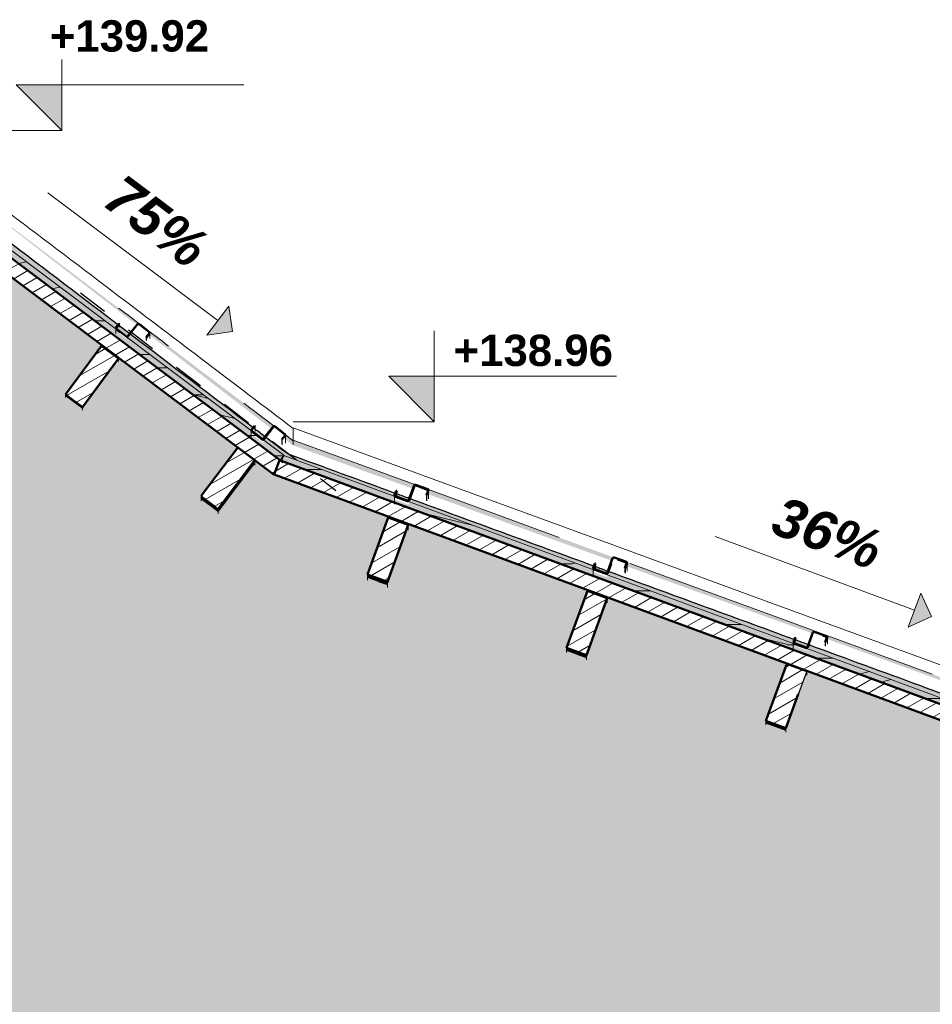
# Model space of a CAD drawing. Header units: metres. Extents: x -9.3 to 14.7, y 2.6 to 9.4.
# Tile 11 of 21: x 0.6 to 3.6, y 6.1 to 9.4. Entities that reach past the tile are written whole.
import ezdxf

# ---------------------------------------------------------------- set-up
doc = ezdxf.new("R2010")
doc.units = ezdxf.units.M
doc.linetypes.add('Tiret', pattern=[0.00635, 0.003175, -0.003175])
for name, color, linetype, lineweight in [('A-ANNO-NOTE', 131, 'Continuous', 9), ('A-DETL', 90, 'Continuous', 18), ('A-DETL-GENF', 92, 'Continuous', 18), ('A-DETL-HDLN', 90, 'Tiret', 25), ('A-ROOF', 132, 'Continuous', 18), ('A-ROOF-PATT', 132, 'Continuous', 18), ('A-WALL', 113, 'Continuous', 25), ('A-WALL-HDLN', 110, 'Tiret', 25), ('A-WALL-PATT', 111, 'Continuous', 25), ('G-ANNO-DIMS', 111, 'Continuous', 9), ('S-BEAM', 12, 'Continuous', 18), ('S-BEAM-HDLN', 1, 'Continuous', 18)]:
    doc.layers.add(name, color=color, linetype=linetype, lineweight=lineweight)
doc.styles.add('Arial_B', font='arialbd.ttf', dxfattribs={"height": 0.103175})
doc.styles.add('Arial_B_I_1', font='arialbi.ttf', dxfattribs={"height": 0.13})
pattern_1 = [(30, (0.0451, 4.125), (-0.0175, 0.03031089), [])]
pattern_2 = [(0, (0.0451, 4.125), (0, 0.889), [0.1778, -0.2667, 0.0889, -0.3556]), (0, (0.6674, 4.147), (0, 0.889), [0.1778, -0.7112]), (0, (0.5785, 4.192), (0, 0.889), [0.0889, -0.8001]), (0, (0.08955, 4.214), (0, 0.889), [0.04445, -0.6223, 0.04445, -0.1778]), (0, (0.4007, 4.258), (0, 0.889), [0.1778, -0.2667, 0.04445, -0.40005]), (0, (0.17845, 4.281), (0, 0.889), [0.13335, -0.75565]), (0, (0.4007, 4.303), (0, 0.889), [0.2667, -0.6223]), (0, (0.134, 4.325), (0, 0.889), [0.1778, -0.7112]), (0, (0.4896, 4.347), (0, 0.889), [0.4445, -0.4445]), (0, (0.2229, 4.392), (0, 0.889), [0.0889, -0.2667, 0.1778, -0.3556]), (0, (0.8452, 4.414), (0, 0.889), [0.1778, -0.7112]), (0, (0.6674, 4.436), (0, 0.889), [0.0889, -0.8001]), (0, (0.4896, 4.458), (0, 0.889), [0.0889, -0.8001]), (0, (0.0451, 4.481), (0, 0.889), [0.1778, -0.7112]), (0, (0.4896, 4.503), (0, 0.889), [0.1778, -0.7112]), (0, (0.4896, 4.547), (0, 0.889), [0.1778, -0.1778, 0.1778, -0.3556]), (0, (0.3118, 4.592), (0, 0.889), [0.0889, -0.4445, 0.1778, -0.1778]), (0, (0.4896, 4.614), (0, 0.889), [0.2667, -0.6223]), (0, (0.4896, 4.658), (0, 0.889), [0.1778, -0.7112]), (0, (0.134, 4.681), (0, 0.889), [0.2667, -0.3556, 0.0889, -0.1778]), (0, (0.134, 4.725), (0, 0.889), [0.4445, -0.4445]), (0, (0.6674, 4.747), (0, 0.889), [0.0889, -0.8001]), (0, (0.4007, 4.77), (0, 0.889), [0.1778, -0.7112]), (0, (0.2229, 4.792), (0, 0.889), [0.0889, -0.3556, 0.0889, -0.3556]), (0, (0.134, 4.814), (0, 0.889), [0.0889, -0.2667, 0.1778, -0.3556]), (0, (0.3118, 4.836), (0, 0.889), [0.0889, -0.4445, 0.0889, -0.2667]), (0, (0.4896, 4.858), (0, 0.889), [0.2667, -0.6223]), (0, (0.134, 4.903), (0, 0.889), [0.1778, -0.7112]), (0, (0.5785, 4.925), (0, 0.889), [0.0889, -0.8001]), (0, (0.7563, 4.947), (0, 0.889), [0.0889, -0.8001]), (14.036, (0.6674, 4.192), (0.889002, 1e-06), [0.09157, -3.574]), (14.036, (0.7563, 4.392), (0.889002, 1e-06), [0.09157, -3.574]), (14.036, (0.6674, 4.925), (0.889002, 1e-06), [0.09157, -3.574]), (14.036, (0.4007, 4.592), (0.889002, 1e-06), [0.09157, -3.574]), (14.036, (0.5785, 4.725), (0.889002, 1e-06), [0.09157, -3.574]), (14.036, (0.6674, 4.658), (0.889002, 1e-06), [0.09157, -3.574]), (14.036, (0.2229, 4.814), (0.889002, 1e-06), [0.09157, -3.574]), (14.036, (0.5785, 4.77), (0.889002, 1e-06), [0.09157, -3.574]), (14.036, (0.7563, 4.436), (0.889002, 1e-06), [0.18313, -3.482]), (14.036, (0.6674, 4.503), (0.889002, 1e-06), [0.18313, -3.482]), (14.036, (0.6674, 4.547), (0.889002, 1e-06), [0.18313, -3.482]), (165.964, (0.4007, 4.258), (-0.889002, 1e-06), [0.09157, -0.18313, 0.09157, -3.299]), (165.964, (0.2229, 4.392), (-0.889002, 1e-06), [0.09157, -3.574]), (165.964, (0.2229, 4.792), (-0.889002, 1e-06), [0.18313, -3.482]), (194.036, (0.6674, 4.147), (-0.889002, -1e-06), [0.09157, -3.574]), (345.964, (0.8452, 4.147), (0.889002, -1e-06), [0.09157, -3.574]), (345.964, (0.5785, 4.458), (0.889002, -1e-06), [0.09157, -3.574]), (345.964, (0.7563, 4.614), (0.889002, -1e-06), [0.09157, -3.574]), (345.964, (0.4007, 4.681), (0.889002, -1e-06), [0.09157, -3.574]), (345.964, (0.3118, 4.792), (0.889002, -1e-06), [0.09157, -3.574]), (345.964, (0.4007, 4.836), (0.889002, -1e-06), [0.09157, -3.574]), (345.964, (0.4007, 4.681), (0.889002, -1e-06), [0.09157, -3.574]), (345.964, (0.6674, 4.814), (0.889002, -1e-06), [0.36627, -3.299]), (345.964, (0.134, 4.214), (0.889002, -1e-06), [0.36627, -3.299]), (345.964, (0.2229, 4.281), (0.889002, -1e-06), [0.36627, -3.299]), (345.964, (0.3118, 4.325), (0.889002, -1e-06), [0.09157, -0.18313, 0.18313, -3.208]), (345.964, (0.3118, 4.392), (0.889002, -1e-06), [0.18313, -0.18313, 0.18313, -3.116]), (345.964, (0.2229, 4.481), (0.889002, -1e-06), [0.36627, -3.299]), (345.964, (0.134, 4.547), (0.889002, -1e-06), [0.36627, -3.299]), (345.964, (0.134, 4.592), (0.889002, -1e-06), [0.36627, -3.299]), (345.964, (0.7563, 4.858), (0.889002, -1e-06), [0.09157, -3.574]), (345.964, (0.8452, 4.947), (0.889002, -1e-06), [0.18313, -3.482]), (345.964, (0.3118, 4.903), (0.889002, -1e-06), [0.18313, -3.482]), (345.964, (0.2229, 4.125), (0.889002, -1e-06), [0.36627, -3.299]), (345.964, (0.7563, 4.747), (0.889002, -1e-06), [0.2747, -3.391]), (345.964, (0.8452, 4.681), (0.889002, -1e-06), [0.5494, -3.116])]

# ---------------------------------------------------------------- blocks, each defined once
blk = doc.blocks.new('Cotes d_élévation - Marqueur de niveau - Intérieur rempli-546535-CCA_')
at = {"layer": 'G-ANNO-DIMS'}
blk.add_hatch(color=256, dxfattribs=at).paths.add_polyline_path([(-6.533, 6.42), (-6.533, 6.27), (-6.683, 6.42)])
for p, q in [((-6.533, 6.27), (-6.533, 6.57)), ((-6.683, 6.42), (-5.933, 6.42)), ((-6.533, 6.27), (-6.683, 6.42))]:
    blk.add_line(p, q, dxfattribs=at)
blk = doc.blocks.new('Pente - Pente-5017193-CCA_')
at = {"layer": 'A-ANNO-NOTE'}
blk.add_hatch(color=256, dxfattribs=at).paths.add_polyline_path([(3.5535, 7.3832), (3.5951, 7.4958), (3.6306, 7.4187)])
for p, q in [((2.9176, 7.6818), (3.5743, 7.4395)), ((3.5951, 7.4958), (3.5535, 7.3832)), ((3.6306, 7.4187), (3.5951, 7.4958)), ((3.5535, 7.3832), (3.6306, 7.4187))]:
    blk.add_line(p, q, dxfattribs=at)

msp = doc.modelspace()

# ---------------------------------------------------------------- hatches: boundary and pattern name
at = {"layer": 'A-DETL-GENF'}
h = msp.add_hatch(dxfattribs=at)
h.set_pattern_fill('FP_43', style=0, pattern_type=2)
h.set_pattern_definition(pattern_2)
h.paths.add_polyline_path([(1.48403, 7.93388), (1.49605, 7.94987), (0.21347, 8.91401), (0.20145, 8.89803), (0.22526, 8.88013), (0.23112, 8.88443), (0.24544, 8.86496), (1.43855, 7.96807)])
h = msp.add_hatch(dxfattribs=at)
h.set_pattern_fill('FP_43', style=0, pattern_type=2)
h.set_pattern_definition(pattern_2)
h.paths.add_polyline_path([(6.11934, 6.22268), (6.12626, 6.24144), (6.04543, 6.27126), (6.04543, 6.24994)])
h.paths.add_polyline_path([(6.03366, 6.2756), (1.49622, 7.94951), (1.4893, 7.93075), (5.97588, 6.2756), (6.0133, 6.2756)])
at = {"layer": 'A-ROOF-PATT'}
h = msp.add_hatch(color=256, dxfattribs=at)
h.paths.add_polyline_path([(1.52763, 7.98169), (1.52763, 7.99787), (1.50138, 8.01765), (1.50187, 8.01445), (1.50187, 8.00156), (1.52118, 7.98666)])
h.paths.add_polyline_path([(1.45529, 8.03749), (1.46244, 8.04577), (1.46353, 8.04655), (0.57932, 8.71731), (0.24889, 8.96734), (0.58213, 8.71079), (0.58336, 8.71044), (0.74637, 8.58376), (1.01182, 8.37909), (1.01551, 8.38294), (1.01762, 8.38323), (1.01832, 8.38311), (1.02156, 8.38091), (1.05445, 8.35483), (1.05484, 8.352), (1.05488, 8.34588), (1.4548, 8.03787)])
h = msp.add_hatch(color=256, dxfattribs=at)
h.paths.add_polyline_path([(6.2647, 6.26605), (2.62633, 7.59764), (2.62746, 7.59553), (2.62761, 7.59271), (2.62762, 7.58391), (3.23788, 7.36293), (3.24017, 7.36784), (3.24203, 7.36879), (3.24356, 7.36883), (3.24424, 7.36872), (3.28599, 7.35321), (3.28716, 7.35091), (3.28727, 7.34889), (3.28728, 7.34428), (3.89829, 7.12233), (3.89934, 7.12435), (3.90115, 7.12541), (3.90298, 7.12551), (3.90366, 7.12541), (3.9454, 7.10989), (3.94653, 7.10779), (3.94668, 7.10511), (3.9467, 7.10443), (4.55483, 6.88357), (4.55527, 6.88429), (4.55737, 6.88542), (4.5589, 6.88545), (4.55958, 6.88535), (4.60133, 6.86983), (4.60246, 6.86773), (4.60352, 6.86552), (6.23743, 6.2712), (6.26428, 6.26613)])
h.paths.add_polyline_path([(3.94452, 7.1061), (3.94452, 7.10711), (3.94452, 7.10626)])
h.paths.add_polyline_path([(2.57644, 7.60246), (2.58027, 7.6121), (2.58208, 7.61315), (2.58305, 7.61351), (1.97308, 7.83618), (1.97342, 7.83515), (1.97358, 7.83294), (1.97359, 7.82095), (2.57034, 7.60467)])
h.paths.add_polyline_path([(1.92157, 7.8398), (1.92623, 7.85171), (1.92834, 7.85313), (1.52763, 7.99979), (1.52763, 7.98257), (1.9163, 7.84171)])
at = {"layer": 'A-WALL-PATT', "lineweight": 18}
h = msp.add_hatch(dxfattribs=at)
h.set_pattern_fill('FP_6', color=256, style=0, pattern_type=2)
h.set_pattern_definition([(50.001, (0.03023, 4.125), (0.364359, -0.031878), [0.0381, -0.4191]), (355, (0.03023, 4.125), (-0.070485, 0.382117), [0.03048, -0.33527]), (100.451, (0.0606, 4.122), (0.293874, 0.350237), [0.03238, -0.35618]), (46.185, (0.03023, 4.227), (0.54214, -0.084082), [0.05715, -0.62864]), (96.635, (0.0754, 4.22), (0.474804, 0.494845), [0.04857, -0.53427]), (351.184, (0.03023, 4.227), (0.4748, 0.494848), [0.04572, -0.50291]), (21, (0.08103, 4.201), (0.303217, -0.204532), [0.0381, -0.41909]), (325.999, (0.08103, 4.201), (0.1236, 0.368374), [0.03048, -0.33528]), (71.452, (0.1063, 4.184), (0.42682, 0.16385), [0.03238, -0.35618]), (37.501, (0.03023, 4.125), (0.0061777, 0.1691083), [0.01676, -0.31445, 0.01676, -0.32359, -0.33655]), (37.501, (0.03023, 4.125), (0.0061777, 0.1691083), [-0.67157, 0.01676, -0.31978]), (7.5, (0.03023, 4.125), (0.1336414, 0.200358), [0.01676, -0.17729, 0.01676, -0.30683, -0.12827]), (7.5, (0.03023, 4.125), (0.1336414, 0.200358), [-0.51764, 0.01676, -0.1115]), (327.499, (-0.08305, 4.125), (0.271173, -0.01146), [0.01676, -0.11023, 0.01676, -0.37947, -0.52577]), (327.499, (-0.08305, 4.125), (0.271173, -0.01146), [-0.52323, 0.01676, -0.50901]), (317.499, (-0.13385, 4.125), (0.2962514, 0.050852), [0.01676, -0.14833, 0.01676, -0.24638, -0.37338]), (317.499, (-0.13385, 4.125), (0.2962514, 0.050852), [-0.42824, 0.01676, -0.35661])])
h.paths.add_polyline_path([(-5.10967, 3.4), (2.36613, 3.4), (2.36613, 5.45), (3.06611, 5.45), (3.06611, 3.4), (5.26406, 3.4), (5.26406, 6.4849), (1.46493, 7.88633), (1.46463, 7.88592), (0.22493, 8.81782), (-0.00303, 8.6502), (0.11383, 8.48851), (0.0572, 8.44736), (-0.05983, 8.60844), (-0.44383, 8.32608), (-0.3273, 8.1657), (-0.3273, 8.15969), (-0.38393, 8.11855), (-0.50149, 8.28035), (-0.50149, 8.28368), (-0.87998, 8.00537), (-0.76831, 7.85168), (-0.76831, 7.84371), (-0.82494, 7.80256), (-0.94014, 7.96113), (-1.21393, 7.75981), (-1.21535, 7.76174), (-1.38568, 7.70034), (-1.31933, 7.51805), (-1.31933, 7.51121), (-1.38511, 7.48727), (-1.45352, 7.67589), (-2.04573, 7.46239), (-1.9783, 7.27639), (-1.9783, 7.27121), (-2.04408, 7.24727), (-2.11248, 7.43521), (-2.11248, 7.43832), (-2.7053, 7.22435), (-2.63852, 7.04087), (-2.63852, 7.03641), (-2.70429, 7.01247), (-2.7727, 7.20031), (-3.36463, 6.98652), (-3.29754, 6.80219), (-3.29754, 6.79858), (-3.36332, 6.77464), (-3.43173, 6.96273), (-4.0237, 6.74932), (-3.95587, 6.56296), (-3.95587, 6.56014), (-4.02165, 6.5362), (-4.09005, 6.72414), (-4.09005, 6.7254), (-4.68234, 6.51188), (-4.61432, 6.32501), (-4.61432, 6.32329), (-4.6801, 6.29935), (-4.7485, 6.48803), (-5.10967, 6.35783), (-5.10967, 5.76), (-5.11415, 5.76), (-5.11415, 4.79), (-5.10967, 4.79), (-5.10967, 3.41341)])
h.paths.add_polyline_path([(5.12206, 6.31873), (5.05628, 6.34267), (5.05628, 6.34494), (5.12469, 6.53288), (5.19047, 6.50894), (5.19047, 6.50666), (5.12289, 6.321)])
h.paths.add_polyline_path([(1.39378, 8.00172), (1.48715, 7.93154), (5.26406, 6.5382), (5.26406, 6.57848), (5.21336, 6.59706), (5.20839, 6.58407), (5.20798, 6.58588), (5.20632, 6.58407), (5.20326, 6.58394), (5.20326, 6.58102), (5.16285, 6.59572), (5.16285, 6.59864), (5.1606, 6.60071), (5.16046, 6.60377), (5.16443, 6.61499), (4.54341, 6.84251), (4.5376, 6.8277), (4.53508, 6.82654), (4.53343, 6.82677), (4.49155, 6.84245), (4.4904, 6.84494), (4.49063, 6.85085), (4.49416, 6.86056), (3.88787, 7.08218), (3.88168, 7.06632), (3.87916, 7.06517), (3.8775, 7.06539), (3.83562, 7.08107), (3.83448, 7.08357), (3.8347, 7.09091), (3.83833, 7.10086), (3.22858, 7.32428), (3.22226, 7.30808), (3.21974, 7.30692), (3.21809, 7.30714), (3.17621, 7.32282), (3.17506, 7.32532), (3.17529, 7.33423), (3.17824, 7.34272), (2.5687, 7.56607), (2.5626, 7.55047), (2.56009, 7.54932), (2.55843, 7.54954), (2.51655, 7.56522), (2.51541, 7.56772), (2.51563, 7.57866), (2.51751, 7.58483), (1.915, 7.80561), (1.90856, 7.78908), (1.90605, 7.78792), (1.90439, 7.78815), (1.86251, 7.80383), (1.86137, 7.80633), (1.86159, 7.81827), (1.86347, 7.8245), (1.5096, 7.95419), (1.44069, 8.00657), (1.42885, 7.99226), (1.42629, 7.992), (1.42479, 7.99273), (1.41329, 8.00172), (1.4034, 8.00172)])
h.paths.add_polyline_path([(-5.10967, 6.41098), (-1.2301, 7.80999), (0.20746, 8.86704), (0.22017, 8.88395), (0.22526, 8.88013), (0.23112, 8.88443), (0.24544, 8.86496), (1.39378, 8.00172), (1.41329, 8.00172), (1.38981, 8.0206), (1.38946, 8.02167), (1.38991, 8.03316), (1.39181, 8.03583), (1.39569, 8.04079), (0.99346, 8.34654), (0.98217, 8.33271), (0.97939, 8.33239), (0.97773, 8.33323), (0.94292, 8.36094), (0.94255, 8.36205), (0.94268, 8.36976), (0.94488, 8.373), (0.95001, 8.37956), (0.55714, 8.67808), (0.54731, 8.66604), (0.54731, 8.66755), (0.5444, 8.66611), (0.54169, 8.66686), (0.54169, 8.66481), (0.50781, 8.69128), (0.50781, 8.69333), (0.50637, 8.69624), (0.50712, 8.69895), (0.51552, 8.7097), (0.33664, 8.84558), (0.32748, 8.8344), (0.32748, 8.83591), (0.32457, 8.83447), (0.32186, 8.83522), (0.32186, 8.83317), (0.28798, 8.85964), (0.28798, 8.86169), (0.28654, 8.8646), (0.28798, 8.86819), (0.29501, 8.87719), (0.22548, 8.93), (0.15814, 8.88082), (0.16729, 8.86823), (0.16729, 8.8669), (0.168, 8.86393), (0.16523, 8.86046), (0.13044, 8.83576), (0.12864, 8.83533), (0.12518, 8.8381), (0.11632, 8.85028), (-0.06606, 8.71644), (-0.05762, 8.70482), (-0.05762, 8.7035), (-0.0569, 8.70052), (-0.05968, 8.69706), (-0.09458, 8.67233), (-0.09627, 8.67192), (-0.09973, 8.6747), (-0.10819, 8.68633), (-0.5007, 8.39969), (-0.49162, 8.3866), (-0.49212, 8.37857), (-0.49435, 8.37657), (-0.52985, 8.35148), (-0.53194, 8.3518), (-0.53241, 8.35198), (-0.53441, 8.35421), (-0.54431, 8.36784), (-0.94787, 8.07312), (-0.94078, 8.06277), (-0.94128, 8.05201), (-0.94351, 8.05001), (-0.97901, 8.02491), (-0.98109, 8.02524), (-0.98156, 8.02541), (-0.98356, 8.02764), (-0.99278, 8.04033), (-1.2505, 7.85212), (-1.42475, 7.78902), (-1.41949, 7.77386), (-1.41994, 7.76571), (-1.42073, 7.76464), (-1.42275, 7.76358), (-1.46449, 7.749), (-1.46572, 7.7494), (-1.46679, 7.75018), (-1.46785, 7.7522), (-1.47467, 7.77094), (-2.08865, 7.5486), (-2.08359, 7.534), (-2.08405, 7.52627), (-2.08483, 7.5252), (-2.08685, 7.52414), (-2.12859, 7.50956), (-2.12982, 7.50995), (-2.13089, 7.51074), (-2.13195, 7.51276), (-2.13843, 7.53057), (-2.7475, 7.31001), (-2.74382, 7.2999), (-2.74416, 7.29361), (-2.7469, 7.29148), (-2.78766, 7.27707), (-2.78987, 7.27736), (-2.792, 7.2801), (-2.79644, 7.29229), (-3.40754, 7.071), (-3.40347, 7.05982), (-3.40381, 7.05417), (-3.40654, 7.05204), (-3.44695, 7.03762), (-3.44951, 7.03792), (-3.45164, 7.04066), (-3.45626, 7.05335), (-4.06474, 6.83254), (-4.06071, 6.82146), (-4.06084, 6.81615), (-4.06378, 6.81383), (-4.10484, 6.79943), (-4.10675, 6.79972), (-4.10888, 6.80245), (-4.11357, 6.81533), (-4.72583, 6.59362), (-4.72118, 6.57918), (-4.72132, 6.57613), (-4.72426, 6.57381), (-4.76466, 6.55938), (-4.76723, 6.55969), (-4.76936, 6.56243), (-4.77432, 6.57606), (-5.114, 6.45256), (-5.10967, 6.45357), (-5.10967, 6.42719)])
h.paths.add_polyline_path([(4.46177, 6.56053), (4.39599, 6.58447), (4.39599, 6.58878), (4.4644, 6.77671), (4.53018, 6.75277), (4.52999, 6.74796), (4.46267, 6.563)])
h.paths.add_polyline_path([(-4.76466, 6.56123), (-4.76466, 6.5629), (-4.72426, 6.57761), (-4.72426, 6.57594), (-4.72313, 6.57697), (-4.72357, 6.5799), (-4.72853, 6.59264), (-4.7719, 6.57694), (-4.76619, 6.5613), (-4.76467, 6.56123)])
h.paths.add_polyline_path([(5.20394, 6.58582), (5.20588, 6.58633), (5.20651, 6.58701), (5.21054, 6.59809), (5.16735, 6.61392), (5.16285, 6.60115), (5.16354, 6.60052), (5.20376, 6.58588)])
h.paths.add_polyline_path([(3.80572, 6.80146), (3.73994, 6.8254), (3.73994, 6.83102), (3.80835, 7.01896), (3.87412, 6.99501), (3.87412, 6.9894), (3.80752, 6.80641)])
h.paths.add_polyline_path([(-4.10419, 6.80126), (-4.10419, 6.80351), (-4.06378, 6.81822), (-4.06378, 6.81596), (-4.06266, 6.817), (-4.0631, 6.81993), (-4.0675, 6.83201), (-4.11097, 6.81627), (-4.10675, 6.8047), (-4.10675, 6.80245), (-4.10552, 6.80131)])
h.paths.add_polyline_path([(4.53488, 6.83278), (4.53627, 6.83343), (4.53667, 6.83409), (4.54017, 6.8437), (4.4974, 6.85937), (4.4937, 6.84761), (4.53411, 6.8329)])
h.paths.add_polyline_path([(-3.44695, 7.03946), (-3.44695, 7.04186), (-3.40654, 7.05657), (-3.40634, 7.05436), (-3.40541, 7.05521), (-3.40586, 7.05814), (-3.41019, 7.07004), (-3.45361, 7.05431), (-3.44951, 7.04306), (-3.44951, 7.04066), (-3.44848, 7.03953)])
h.paths.add_polyline_path([(3.15082, 7.04339), (3.08505, 7.06734), (3.08505, 7.07515), (3.15345, 7.26309), (3.21923, 7.23915), (3.21923, 7.23133), (3.15202, 7.04669)])
h.paths.add_polyline_path([(3.87896, 7.07284), (3.88034, 7.07348), (3.88075, 7.07415), (3.88433, 7.084), (3.84203, 7.0995), (3.83778, 7.08766), (3.87819, 7.07296)])
h.paths.add_polyline_path([(2.42803, 7.30629), (2.42803, 7.31514), (2.49643, 7.50308), (2.56221, 7.47914), (2.56221, 7.47029), (2.49381, 7.28235), (2.46869, 7.29149)])
h.paths.add_polyline_path([(-2.78731, 7.2789), (-2.78731, 7.28195), (-2.7469, 7.29617), (-2.74669, 7.2938), (-2.74577, 7.29464), (-2.74621, 7.29758), (-2.75036, 7.30898), (-2.79358, 7.29333), (-2.78987, 7.28314), (-2.78987, 7.2801), (-2.78834, 7.27895)])
h.paths.add_polyline_path([(3.21954, 7.31615), (3.22093, 7.3168), (3.22133, 7.31747), (3.22437, 7.32582), (3.18257, 7.34113), (3.17881, 7.33081), (3.21877, 7.31627)])
h.paths.add_polyline_path([(1.8379, 7.52268), (1.77212, 7.54662), (1.77212, 7.55718), (1.84053, 7.74512), (1.90631, 7.72118), (1.90631, 7.71062), (1.83833, 7.52385)])
h.paths.add_polyline_path([(-2.12808, 7.51714), (-2.12725, 7.51726), (-2.0868, 7.53199), (-2.09113, 7.54455), (-2.09113, 7.5477), (-2.13472, 7.53192), (-2.12888, 7.51738), (-2.12835, 7.51721)])
h.paths.add_polyline_path([(2.55988, 7.56058), (2.56127, 7.56123), (2.56229, 7.56359), (2.56356, 7.56796), (2.52269, 7.58293), (2.51981, 7.57501), (2.55911, 7.5607)])
h.paths.add_polyline_path([(-1.46398, 7.75701), (-1.46315, 7.75712), (-1.42283, 7.7718), (-1.42702, 7.78399), (-1.42702, 7.7882), (-1.46572, 7.77418), (-1.46527, 7.75761), (-1.46425, 7.75707)])
h.paths.add_polyline_path([(-1.46572, 7.75831), (-1.46572, 7.77418), (-1.47082, 7.77234)])
h.paths.add_polyline_path([(1.28041, 7.76429), (1.2245, 7.80642), (1.2245, 7.81591), (1.34487, 7.97564), (1.40077, 7.93351), (1.40077, 7.92401), (1.28591, 7.77159)])
h.paths.add_polyline_path([(1.90585, 7.8002), (1.90723, 7.80085), (1.90764, 7.80151), (1.90952, 7.80762), (1.86895, 7.82233), (1.8661, 7.81451), (1.90508, 7.80032)])
h.paths.add_polyline_path([(1.42752, 8.00289), (1.42885, 8.00364), (1.4347, 8.01113), (1.40165, 8.03619), (1.39494, 8.0276), (1.42674, 8.00295)])
h.paths.add_polyline_path([(-0.97969, 8.03468), (-0.9783, 8.03504), (-0.94562, 8.05878), (-0.95247, 8.06902), (-0.95298, 8.06939), (-0.98744, 8.04422), (-0.97988, 8.03471)])
h.paths.add_polyline_path([(0.83328, 8.10239), (0.77701, 8.14403), (0.77701, 8.14965), (0.89598, 8.31042), (0.95225, 8.26876), (0.95225, 8.26316), (0.83328, 8.10239)])
h.paths.add_polyline_path([(0.98059, 8.34007), (0.98192, 8.34082), (0.98902, 8.34991), (0.95444, 8.37619), (0.94647, 8.36598), (0.97981, 8.34012)])
h.paths.add_polyline_path([(-0.53053, 8.35852), (-0.52914, 8.35888), (-0.49517, 8.38356), (-0.50332, 8.39478), (-0.50332, 8.39778), (-0.54027, 8.37079), (-0.53073, 8.35855)])
h.paths.add_polyline_path([(0.38909, 8.44095), (0.33246, 8.4821), (0.33246, 8.48408), (0.45002, 8.64588), (0.50665, 8.60474), (0.50665, 8.60276), (0.39053, 8.44293)])
h.paths.add_polyline_path([(0.5444, 8.66802), (0.54573, 8.66878), (0.55454, 8.68006), (0.51812, 8.70773), (0.50869, 8.69629), (0.50904, 8.69491), (0.54292, 8.66843)])
h.paths.add_polyline_path([(-0.09595, 8.6739), (-0.09447, 8.6747), (-0.09447, 8.67558), (-0.05968, 8.70083), (-0.05924, 8.70025), (-0.059, 8.70134), (-0.06009, 8.7035), (-0.06864, 8.71521), (-0.10569, 8.68762), (-0.09726, 8.67602), (-0.09726, 8.6747), (-0.09627, 8.67409)])
h.paths.add_polyline_path([(0.32457, 8.83638), (0.3259, 8.83714), (0.33404, 8.84755), (0.29761, 8.87522), (0.28886, 8.86465), (0.28921, 8.86327), (0.32309, 8.83679)])
h.paths.add_polyline_path([(0.12895, 8.8373), (0.13044, 8.83766), (0.13044, 8.83898), (0.16523, 8.86424), (0.16567, 8.86366), (0.16591, 8.86475), (0.16482, 8.8669), (0.15627, 8.87945), (0.11857, 8.85192), (0.12765, 8.83942), (0.12765, 8.8381), (0.12864, 8.83749)])
at = {"layer": 'S-BEAM'}
h = msp.add_hatch(dxfattribs=at)
h.set_pattern_fill('FP_9', color=55, style=0, pattern_type=2)
h.set_pattern_definition(pattern_1)
h.paths.add_polyline_path([(1.46463, 7.88592), (1.49467, 7.92588), (0.22017, 8.88395), (0.19013, 8.84399), (1.43193, 7.91049)])
h = msp.add_hatch(dxfattribs=at)
h.set_pattern_fill('FP_9', color=55, style=0, pattern_type=2)
h.set_pattern_definition(pattern_1)
h.paths.add_polyline_path([(0.83328, 8.10802), (0.95225, 8.26879), (0.89598, 8.31042), (0.77701, 8.14965)])
h = msp.add_hatch(dxfattribs=at)
h.set_pattern_fill('FP_13', color=55, style=0, pattern_type=2)
h.set_pattern_definition([(53.549, (-1.35, 5.157), (-0.0104099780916, -0.0139924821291), [])])
h.paths.add_polyline_path([(0.83328, 8.10239), (0.95225, 8.26334), (0.95225, 8.26879), (0.83328, 8.10723), (0.83328, 8.10257)])
h = msp.add_hatch(dxfattribs=at)
h.set_pattern_fill('FP_14', color=55, style=0, pattern_type=2)
h.set_pattern_definition([(323.566, (2.228, 7.076), (-0.014064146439, 0.0104813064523), [])])
h.paths.add_polyline_path([(0.83328, 8.10239), (0.83328, 8.10802), (0.77701, 8.14941), (0.77701, 8.14403), (0.82568, 8.10802)])
h = msp.add_hatch(dxfattribs=at)
h.set_pattern_fill('FP_9', color=55, style=0, pattern_type=2)
h.set_pattern_definition(pattern_1)
h.paths.add_polyline_path([(1.28041, 7.77379), (1.40077, 7.93351), (1.34487, 7.97564), (1.2245, 7.81591)])
h = msp.add_hatch(dxfattribs=at)
h.set_pattern_fill('FP_15', color=55, style=0, pattern_type=2)
h.set_pattern_definition([(53.083, (-0.9207, 4.853), (-0.0105313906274, -0.0138513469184), [])])
h.paths.add_polyline_path([(1.28041, 7.76429), (1.40077, 7.92433), (1.40077, 7.93351), (1.28041, 7.77378)])
h = msp.add_hatch(dxfattribs=at)
h.set_pattern_fill('FP_9', color=55, style=0, pattern_type=2)
h.set_pattern_definition(pattern_1)
h.paths.add_polyline_path([(5.99599, 6.21489), (6.0133, 6.2618), (1.48224, 7.93335), (1.46493, 7.88644), (5.98338, 6.21954)])
h = msp.add_hatch(dxfattribs=at)
h.set_pattern_fill('FP_16', color=55, style=0, pattern_type=2)
h.set_pattern_definition([(323.111, (2.246, 7.046), (-0.013982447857, 0.010656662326), [])])
h.paths.add_polyline_path([(1.28041, 7.76429), (1.28041, 7.77378), (1.2245, 7.81591), (1.2245, 7.80642), (1.26946, 7.77254)])
h = msp.add_hatch(dxfattribs=at)
h.set_pattern_fill('FP_9', color=55, style=0, pattern_type=2)
h.set_pattern_definition(pattern_1)
h.paths.add_polyline_path([(1.8379, 7.53324), (1.90631, 7.72118), (1.84053, 7.74512), (1.77212, 7.55718)])
h = msp.add_hatch(dxfattribs=at)
h.set_pattern_fill('FP_28', color=55, style=0, pattern_type=2)
h.set_pattern_definition([(70.052, (0.53281, 3.947), (-0.0059824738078, -0.0163073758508), [])])
h.paths.add_polyline_path([(1.8379, 7.52268), (1.90631, 7.71062), (1.90631, 7.72118), (1.8379, 7.53324)])
h = msp.add_hatch(dxfattribs=at)
h.set_pattern_fill('FP_29', color=55, style=0, pattern_type=2)
h.set_pattern_definition([(340.144, (1.35, 7.711), (-0.01644550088, 0.00613028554), [])])
h.paths.add_polyline_path([(1.8379, 7.52268), (1.8379, 7.53324), (1.77212, 7.55718), (1.77212, 7.54662), (1.82359, 7.52789)])
h = msp.add_hatch(dxfattribs=at)
h.set_pattern_fill('FP_9', color=55, style=0, pattern_type=2)
h.set_pattern_definition(pattern_1)
h.paths.add_polyline_path([(2.49381, 7.2912), (2.56221, 7.47914), (2.49643, 7.50308), (2.42803, 7.31514)])
h = msp.add_hatch(dxfattribs=at)
h.set_pattern_fill('FP_30', color=55, style=0, pattern_type=2)
h.set_pattern_definition([(70.044, (1.19, 3.708), (-0.00598217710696, -0.0163287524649), [])])
h.paths.add_polyline_path([(2.49381, 7.28235), (2.56221, 7.47029), (2.56221, 7.47914), (2.49381, 7.2912)])
h = msp.add_hatch(dxfattribs=at)
h.set_pattern_fill('FP_31', color=55, style=0, pattern_type=2)
h.set_pattern_definition([(340.121, (1.349, 7.708), (-0.01644383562, 0.00610527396), [])])
h.paths.add_polyline_path([(2.49381, 7.28235), (2.49381, 7.2912), (2.42803, 7.31514), (2.42803, 7.30629), (2.47947, 7.28757)])
h = msp.add_hatch(dxfattribs=at)
h.set_pattern_fill('FP_9', color=55, style=0, pattern_type=2)
h.set_pattern_definition(pattern_1)
h.paths.add_polyline_path([(3.15345, 7.26309), (3.08505, 7.07515), (3.15082, 7.05121), (3.21923, 7.23915)])
h = msp.add_hatch(dxfattribs=at)
h.set_pattern_fill('FP_32', color=55, style=0, pattern_type=2)
h.set_pattern_definition([(70.038, (1.847, 3.469), (-0.0059873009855, -0.0163375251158), [])])
h.paths.add_polyline_path([(3.15082, 7.04339), (3.21923, 7.23133), (3.21923, 7.23915), (3.15082, 7.05121)])
h = msp.add_hatch(dxfattribs=at)
h.set_pattern_fill('FP_33', color=55, style=0, pattern_type=2)
h.set_pattern_definition([(340.106, (1.349, 7.707), (-0.016449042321, 0.006090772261), [])])
h.paths.add_polyline_path([(3.15082, 7.04339), (3.15082, 7.05121), (3.08505, 7.07515), (3.08505, 7.06734), (3.14177, 7.04669)])

# ---------------------------------------------------------------- linework, layer by layer
at = {"layer": 'A-DETL'}
for p, q in [((1.48403, 7.93388), (0.20145, 8.89803)), ((0.21347, 8.91401), (1.49605, 7.94987)), ((1.49605, 7.94987), (1.48403, 7.93388)), ((1.4893, 7.93075), (1.49622, 7.94951)), ((1.49622, 7.94951), (6.12626, 6.24144)), ((6.11934, 6.22268), (1.4893, 7.93075))]:
    msp.add_line(p, q, dxfattribs=at)
at = {"layer": 'A-DETL-HDLN'}
msp.add_line((0.8263, 8.48561), (1.66781, 7.83384), dxfattribs=at)
at = {"layer": 'A-ROOF'}
for p, q in [((1.52763, 7.99979), (1.52763, 8.03979)), ((1.52763, 7.99787), (1.52763, 7.99979)), ((1.52763, 7.99787), (1.52763, 7.98545))]:
    msp.add_line(p, q, dxfattribs=at)
at = {"layer": 'A-ROOF', "flags": 128}
for points in [[(6.2647, 6.30605), (5.73836, 6.49868), (5.21202, 6.69132), (4.68568, 6.88395), (4.15934, 7.07659), (3.63299, 7.26923), (3.10665, 7.46187), (2.58031, 7.65451), (2.05397, 7.84715), (1.52763, 8.03979)], [(1.52763, 7.99979), (2.05397, 7.80715), (2.40369, 7.67915)], [(2.63787, 7.59344), (3.10665, 7.42187), (3.63299, 7.22923)]]:
    msp.add_lwpolyline(points, dxfattribs=at)
at = {"layer": 'A-ROOF'}
msp.add_open_spline([(1.52763, 8.03787), (1.33587, 8.18351), (0.9043, 8.51109), (0.47247, 8.83833), (0.23247, 9.02)], degree=3, knots=[0, 0, 0, 0, 0.4444444, 1, 1, 1, 1], dxfattribs=at)
for points in [[(0.9522, 8.43463), (1.00708, 8.393), (1.06196, 8.35137), (1.11683, 8.30973)], [(1.36434, 8.12187), (1.41877, 8.08054), (1.4732, 8.03921), (1.52763, 7.99787)]]:
    msp.add_open_spline(points, degree=3, dxfattribs=at)
at = {"layer": 'A-WALL'}
for points, knots in [([(0.95001, 8.37956), (0.94632, 8.38237), (0.81537, 8.48188), (0.68442, 8.58139), (0.55714, 8.67808)], [0.4358316, 0.4358316, 0.4358316, 0.4358316, 0.44444444, 0.74176579, 0.74176579, 0.74176579, 0.74176579]), ([(3.83833, 7.10086), (3.75735, 7.13053), (3.5541, 7.205), (3.35085, 7.27947), (3.22858, 7.32428)], [0.37974171, 0.37974171, 0.37974171, 0.37974171, 0.44444444, 0.54214754, 0.54214754, 0.54214754, 0.54214754])]:
    msp.add_open_spline(points, degree=3, knots=knots, dxfattribs=at)
for points in [[(0.98902, 8.34991), (0.9775, 8.35867), (0.96597, 8.36743), (0.95444, 8.37619)], [(1.39569, 8.04079), (1.26162, 8.14272), (1.12755, 8.24463), (0.99346, 8.34654)], [(1.4347, 8.01113), (1.42369, 8.0195), (1.41269, 8.02787), (1.40168, 8.03623)], [(1.5096, 7.95419), (1.48663, 7.97165), (1.46366, 7.98911), (1.44069, 8.00657)], [(1.86381, 7.82437), (1.74574, 7.86764), (1.62767, 7.9109), (1.5096, 7.95417)], [(1.90982, 7.80751), (1.89621, 7.8125), (1.8826, 7.81748), (1.869, 7.82247)], [(2.51784, 7.58471), (2.31689, 7.65834), (2.11595, 7.73198), (1.915, 7.80561)], [(2.56384, 7.56785), (2.55013, 7.57288), (2.53641, 7.5779), (2.52269, 7.58293)], [(3.17824, 7.34272), (2.97506, 7.41717), (2.77188, 7.49162), (2.5687, 7.56607)], [(3.22437, 7.32582), (3.21044, 7.33092), (3.1965, 7.33603), (3.18257, 7.34113)]]:
    msp.add_open_spline(points, degree=3, dxfattribs=at)
at = {"layer": 'A-WALL-HDLN'}
for points in [[(0.95441, 8.37622), (0.95295, 8.37733), (0.9515, 8.37843), (0.95005, 8.37953)], [(0.99342, 8.34657), (0.99197, 8.34767), (0.99052, 8.34878), (0.98906, 8.34988)], [(1.40164, 8.03626), (1.39967, 8.03776), (1.3977, 8.03926), (1.39573, 8.04076)], [(1.44066, 8.0066), (1.43868, 8.0081), (1.43671, 8.0096), (1.43474, 8.0111)], [(1.86895, 7.82249), (1.86725, 7.82311), (1.86556, 7.82373), (1.86386, 7.82435)], [(1.91496, 7.80563), (1.91326, 7.80625), (1.91156, 7.80687), (1.90987, 7.80749)], [(2.52265, 7.58295), (2.52106, 7.58353), (2.51947, 7.58411), (2.51788, 7.58469)], [(2.56866, 7.56609), (2.56707, 7.56667), (2.56548, 7.56725), (2.56389, 7.56783)], [(3.18252, 7.34115), (3.18109, 7.34168), (3.17967, 7.3422), (3.17824, 7.34272)], [(3.22853, 7.32429), (3.22716, 7.3248), (3.22579, 7.3253), (3.22442, 7.3258)]]:
    msp.add_open_spline(points, degree=3, dxfattribs=at)
at = {"layer": 'G-ANNO-DIMS'}
for p, q in [((0.23247, 9.02), (0.76458, 9.02)), ((1.52763, 8.06), (1.99227, 8.06))]:
    msp.add_line(p, q, dxfattribs=at)
at = {"layer": 'S-BEAM', "lineweight": 50}
for p, q in [((1.49467, 7.92588), (0.22017, 8.88395)), ((0.19013, 8.84399), (1.46463, 7.88592)), ((0.95316, 8.3836), (0.94331, 8.37099)), ((0.94488, 8.36976), (0.95473, 8.38236)), ((0.95473, 8.38236), (0.95316, 8.3836)), ((1.01393, 8.3818), (0.98192, 8.34082)), ((1.05343, 8.35601), (1.01955, 8.38249)), ((0.94399, 8.36537), (0.95597, 8.35601)), ((0.97911, 8.34047), (0.94523, 8.36695)), ((0.97927, 8.3382), (0.98083, 8.33808)), ((0.98083, 8.33808), (0.98231, 8.33857)), ((1.05254, 8.35163), (1.04269, 8.33902)), ((1.04269, 8.33902), (1.04427, 8.33779)), ((1.04427, 8.33779), (1.05412, 8.3504)), ((1.0522, 8.35444), (1.05252, 8.35412)), ((0.89598, 8.31042), (0.77701, 8.14965)), ((0.95225, 8.26879), (0.89598, 8.31042)), ((0.83329, 8.10802), (0.95225, 8.26879)), ((0.77701, 8.14965), (0.83328, 8.10802)), ((1.40009, 8.04642), (1.39024, 8.03381)), ((1.40166, 8.04519), (1.40009, 8.04642)), ((1.46086, 8.04462), (1.42885, 8.00364)), ((1.50036, 8.01883), (1.46648, 8.04531)), ((1.38991, 8.02938), (1.39092, 8.0282)), ((1.39092, 8.0282), (1.42481, 8.00172)), ((1.42604, 8.0033), (1.39216, 8.02977)), ((1.43042, 8.00241), (1.46244, 8.04339)), ((1.49947, 8.01445), (1.48962, 8.00184)), ((1.50107, 8.01812), (1.50036, 8.01883)), ((1.50105, 8.01322), (1.50175, 8.01461)), ((1.50187, 8.01618), (1.50138, 8.01765)), ((1.50175, 8.01461), (1.50187, 8.01617)), ((1.42481, 8.00172), (1.4262, 8.00102)), ((1.4262, 8.00102), (1.42776, 8.0009)), ((1.42776, 8.0009), (1.42924, 8.00139)), ((1.42924, 8.00139), (1.43042, 8.00241)), ((1.34487, 7.97564), (1.2245, 7.81591)), ((1.40077, 7.93351), (1.34487, 7.97564)), ((1.28041, 7.77379), (1.40077, 7.93351)), ((1.48224, 7.93335), (1.46493, 7.88644)), ((6.0133, 6.2618), (1.48224, 7.93335)), ((1.46493, 7.88644), (5.99599, 6.21489)), ((1.92542, 7.85038), (1.90764, 7.80151)), ((1.92987, 7.85089), (1.97027, 7.83618)), ((1.97096, 7.83806), (1.93055, 7.85277)), ((1.86707, 7.83331), (1.86159, 7.81827)), ((1.86347, 7.81759), (1.86895, 7.83263)), ((1.86895, 7.83263), (1.86707, 7.83331)), ((1.90952, 7.80083), (1.9273, 7.8497)), ((1.97147, 7.83362), (1.966, 7.81858)), ((1.966, 7.81858), (1.96788, 7.8179)), ((1.86173, 7.81522), (1.86265, 7.81396)), ((1.86265, 7.81396), (1.86398, 7.81315)), ((1.86398, 7.81315), (1.90439, 7.79844)), ((1.90508, 7.80032), (1.86467, 7.81503)), ((1.90439, 7.79844), (1.90593, 7.7982)), ((1.90593, 7.7982), (1.90745, 7.79857)), ((1.90745, 7.79857), (1.90871, 7.7995)), ((1.90871, 7.7995), (1.90952, 7.80083)), ((1.84053, 7.74512), (1.77212, 7.55718)), ((1.8379, 7.53324), (1.90631, 7.72118)), ((1.90631, 7.72118), (1.84053, 7.74512)), ((2.5211, 7.59369), (2.51563, 7.57866)), ((2.51751, 7.57797), (2.52298, 7.59301)), ((2.52298, 7.59301), (2.5211, 7.59369)), ((2.57946, 7.61076), (2.56168, 7.5619)), ((2.56356, 7.56121), (2.57529, 7.59344)), ((2.58459, 7.61315), (2.5836, 7.61337)), ((2.625, 7.59844), (2.58459, 7.61315)), ((2.59672, 7.60661), (2.62431, 7.59657)), ((2.62551, 7.594), (2.62003, 7.57897)), ((2.62191, 7.57828), (2.62739, 7.59332)), ((2.62622, 7.59773), (2.625, 7.59844)), ((2.51563, 7.57866), (2.51539, 7.57711)), ((2.51802, 7.57353), (2.55843, 7.55882)), ((2.55911, 7.5607), (2.51871, 7.57541)), ((2.55843, 7.55882), (2.55997, 7.55858)), ((2.55997, 7.55858), (2.56149, 7.55896)), ((2.56149, 7.55896), (2.56275, 7.55988)), ((2.56275, 7.55988), (2.56356, 7.56121)), ((2.62003, 7.57897), (2.62191, 7.57828)), ((1.77212, 7.55718), (1.8379, 7.53324)), ((2.49643, 7.50308), (2.42803, 7.31514)), ((2.56221, 7.47914), (2.49643, 7.50308)), ((2.49381, 7.2912), (2.56221, 7.47914)), ((3.23912, 7.36633), (3.22133, 7.31747)), ((3.28465, 7.35401), (3.24424, 7.36872)), ((3.18076, 7.34926), (3.17529, 7.33423)), ((3.17717, 7.33354), (3.18264, 7.34858)), ((3.21877, 7.31627), (3.17836, 7.33098)), ((3.18264, 7.34858), (3.18076, 7.34926)), ((3.27233, 7.35637), (3.28397, 7.35214)), ((3.28516, 7.34957), (3.27969, 7.33454)), ((3.27969, 7.33454), (3.28157, 7.33385)), ((3.28157, 7.33385), (3.28704, 7.34889)), ((2.42803, 7.31514), (2.49381, 7.2912)), ((3.17744, 7.3292), (3.17768, 7.3291)), ((3.17768, 7.3291), (3.21809, 7.31439)), ((3.21809, 7.31439), (3.21963, 7.31415)), ((3.21963, 7.31415), (3.22114, 7.31453)), ((3.22321, 7.31678), (3.22774, 7.32923)), ((3.15345, 7.26309), (3.08505, 7.07515)), ((3.21923, 7.23915), (3.15345, 7.26309)), ((3.15082, 7.05121), (3.19152, 7.16301)), ((3.08505, 7.07515), (3.15082, 7.05121))]:
    msp.add_line(p, q, dxfattribs=at)
at = {"layer": 'S-BEAM'}
for p, q in [((0.95475, 8.37596), (0.95473, 8.38236)), ((0.94246, 8.36852), (0.94249, 8.35515)), ((1.04272, 8.32884), (1.04269, 8.33902)), ((1.04429, 8.3276), (1.04427, 8.33779)), ((1.05501, 8.33492), (1.05497, 8.35287)), ((0.95225, 8.26879), (0.95225, 8.26334)), ((0.77701, 8.1442), (0.77701, 8.14965)), ((0.83328, 8.10257), (0.83328, 8.10802)), ((1.40165, 8.03649), (1.40166, 8.04519)), ((1.38939, 8.03135), (1.38937, 8.01257)), ((1.50187, 7.9898), (1.5019, 8.01568)), ((1.48961, 7.98604), (1.48961, 7.98772)), ((1.49119, 7.98481), (1.49119, 7.9936)), ((1.40077, 7.93351), (1.40077, 7.92401)), ((1.86895, 7.82233), (1.86895, 7.83263)), ((1.966, 7.80053), (1.966, 7.81858)), ((1.97359, 7.80617), (1.97359, 7.8343)), ((1.2245, 7.80642), (1.2245, 7.81591)), ((1.86135, 7.81691), (1.86135, 7.79654)), ((1.90631, 7.72118), (1.90631, 7.71062)), ((2.52298, 7.58282), (2.52298, 7.59301)), ((2.62763, 7.56835), (2.62763, 7.59469)), ((2.51539, 7.57729), (2.51539, 7.55793)), ((2.62003, 7.56271), (2.62003, 7.57897)), ((2.62191, 7.56203), (2.62191, 7.57828)), ((1.77212, 7.54662), (1.77212, 7.55718)), ((1.8379, 7.52268), (1.8379, 7.53324)), ((2.56221, 7.47914), (2.56221, 7.47029)), ((3.17505, 7.33286), (3.17505, 7.31596)), ((3.18264, 7.34133), (3.18264, 7.34858)), ((3.28157, 7.32118), (3.28157, 7.33385)), ((3.28728, 7.32793), (3.28728, 7.35026)), ((2.42803, 7.30629), (2.42803, 7.31514)), ((2.49381, 7.28235), (2.49381, 7.2912)), ((3.08505, 7.06734), (3.08505, 7.07515)), ((3.15082, 7.04339), (3.15082, 7.05121))]:
    msp.add_line(p, q, dxfattribs=at)
at = {"layer": 'S-BEAM', "lineweight": 50, "flags": 128}
for points in [[(0.94331, 8.37099), (0.9426, 8.36959), (0.94249, 8.36804)], [(0.94523, 8.36695), (0.94472, 8.36754), (0.94447, 8.36828), (0.94453, 8.36906), (0.94488, 8.36976)], [(1.01955, 8.38249), (1.01815, 8.38319), (1.0166, 8.3833), (1.01511, 8.38281), (1.01393, 8.3818)], [(1.01551, 8.38056), (1.0161, 8.38107), (1.01684, 8.38132), (1.01762, 8.38126)], [(0.98192, 8.34082), (0.98133, 8.34031), (0.98059, 8.34007), (0.97981, 8.34012), (0.97911, 8.34047)], [(1.05295, 8.3531), (1.0529, 8.35233), (1.05254, 8.35163)], [(1.05482, 8.35179), (1.05494, 8.35335), (1.05445, 8.35483), (1.05343, 8.35601)], [(1.46414, 8.04615), (1.46353, 8.04613), (1.46204, 8.04564), (1.46086, 8.04462)], [(1.46648, 8.04531), (1.46508, 8.04601), (1.46414, 8.04615)], [(1.39024, 8.03381), (1.38953, 8.03242), (1.38942, 8.03086), (1.38991, 8.02938)], [(1.39216, 8.02977), (1.39165, 8.03036), (1.3914, 8.0311), (1.39146, 8.03188)], [(1.46244, 8.04339), (1.46303, 8.0439), (1.46377, 8.04414), (1.46455, 8.04408)], [(1.49913, 8.01726), (1.49964, 8.01667), (1.49988, 8.01593), (1.49983, 8.01515), (1.49947, 8.01445)], [(1.42885, 8.00364), (1.42826, 8.00313), (1.42752, 8.00289), (1.42674, 8.00295), (1.42604, 8.0033)], [(1.93055, 7.85277), (1.92901, 7.85301), (1.92749, 7.85264), (1.92623, 7.85171), (1.92542, 7.85038)], [(1.9273, 7.8497), (1.92771, 7.85036), (1.92834, 7.85082), (1.9291, 7.85101), (1.92987, 7.85089)], [(1.86159, 7.81827), (1.86136, 7.81673), (1.86173, 7.81522)], [(1.97027, 7.83618), (1.97094, 7.83578), (1.9714, 7.83515), (1.97159, 7.83439), (1.97147, 7.83362)], [(1.97335, 7.83294), (1.97359, 7.83448), (1.97321, 7.83599), (1.97229, 7.83725), (1.97096, 7.83806)], [(1.86467, 7.81503), (1.864, 7.81543), (1.86354, 7.81606), (1.86335, 7.81682)], [(1.90764, 7.80151), (1.90723, 7.80085), (1.9066, 7.80039), (1.90585, 7.8002), (1.90508, 7.80032)], [(2.58305, 7.61339), (2.58153, 7.61302), (2.58027, 7.6121), (2.57946, 7.61076)], [(2.58134, 7.61008), (2.58175, 7.61074), (2.58238, 7.61121), (2.58313, 7.61139)], [(2.62431, 7.59657), (2.62498, 7.59616), (2.62544, 7.59553), (2.62563, 7.59477), (2.62551, 7.594)], [(2.62739, 7.59332), (2.62762, 7.59486), (2.62725, 7.59638), (2.62633, 7.59764)], [(2.51871, 7.57541), (2.51804, 7.57581), (2.51758, 7.57644), (2.51739, 7.5772)], [(2.56168, 7.5619), (2.56127, 7.56123), (2.56064, 7.56077), (2.55988, 7.56058), (2.55911, 7.5607)], [(3.24424, 7.36872), (3.2427, 7.36896), (3.24119, 7.36859), (3.23993, 7.36767), (3.23912, 7.36633)], [(3.241, 7.36565), (3.2414, 7.36631), (3.24203, 7.36678)], [(3.17529, 7.33423), (3.17505, 7.33268), (3.17513, 7.33207)], [(3.17836, 7.33098), (3.1777, 7.33138), (3.17723, 7.33201), (3.17705, 7.33277)], [(3.28704, 7.34889), (3.28728, 7.35043), (3.28691, 7.35195), (3.28599, 7.35321), (3.28465, 7.35401)], [(3.2851, 7.3511), (3.28528, 7.35034), (3.28516, 7.34957)], [(3.22133, 7.31747), (3.22093, 7.3168), (3.2203, 7.31634), (3.21954, 7.31615), (3.21877, 7.31627)]]:
    msp.add_lwpolyline(points, dxfattribs=at)
at = {"layer": 'S-BEAM-HDLN', "linetype": 'Tiret'}
for p, q in [((0.95475, 8.37218), (0.95475, 8.3759)), ((0.98349, 8.33959), (1.01551, 8.38056)), ((1.01762, 8.38126), (1.01832, 8.38091)), ((1.01832, 8.38091), (1.0522, 8.35444)), ((0.94249, 8.36804), (0.94298, 8.36655)), ((0.94249, 8.35515), (0.9425, 8.35057)), ((0.94298, 8.36655), (0.94399, 8.36537)), ((0.95601, 8.35598), (0.97788, 8.3389)), ((0.97788, 8.3389), (0.97927, 8.3382)), ((0.98231, 8.33857), (0.98349, 8.33959)), ((1.05271, 8.35384), (1.05295, 8.3531)), ((1.05412, 8.3504), (1.05482, 8.35179)), ((0.95225, 8.26334), (0.95225, 8.25888)), ((0.77701, 8.13975), (0.77701, 8.1442)), ((0.83328, 8.09811), (0.83328, 8.10257)), ((1.39181, 8.03258), (1.40166, 8.04519)), ((1.38937, 8.01257), (1.38936, 8.00547)), ((1.39146, 8.03188), (1.39181, 8.03258)), ((1.40165, 8.02938), (1.40165, 8.03649)), ((1.46455, 8.04408), (1.46525, 8.04373)), ((1.46525, 8.04373), (1.49913, 8.01726)), ((1.4912, 8.00061), (1.50105, 8.01322)), ((1.50138, 8.01765), (1.50121, 8.01793)), ((1.48961, 7.98772), (1.48962, 8.00184)), ((1.48962, 8.00184), (1.4912, 8.00061)), ((1.49119, 7.9936), (1.4912, 8.00061)), ((1.40077, 7.92401), (1.40077, 7.91682)), ((1.86335, 7.8169), (1.86347, 7.81759)), ((1.86895, 7.81457), (1.86895, 7.82233)), ((1.96788, 7.8179), (1.97335, 7.83294)), ((1.96788, 7.79984), (1.96788, 7.8179)), ((1.2245, 7.81591), (1.28041, 7.77379)), ((1.2245, 7.79922), (1.2245, 7.80642)), ((1.86135, 7.79654), (1.86135, 7.78877)), ((1.28041, 7.75709), (1.28041, 7.77379)), ((1.90631, 7.71062), (1.90631, 7.70265)), ((2.5753, 7.59349), (2.58134, 7.61008)), ((2.58355, 7.61338), (2.58305, 7.61339)), ((2.58313, 7.61139), (2.5839, 7.61127)), ((2.5839, 7.61127), (2.59668, 7.60662)), ((2.51539, 7.57711), (2.51577, 7.5756)), ((2.51739, 7.57729), (2.51751, 7.57797)), ((2.52298, 7.57675), (2.52298, 7.58282)), ((1.77212, 7.53865), (1.77212, 7.54662)), ((2.51539, 7.55793), (2.51539, 7.55096)), ((1.8379, 7.51471), (1.8379, 7.52268)), ((2.56221, 7.47029), (2.56221, 7.46364)), ((3.22776, 7.32927), (3.241, 7.36565)), ((3.24356, 7.36684), (3.27228, 7.35639)), ((3.17514, 7.33202), (3.17542, 7.33117)), ((3.17705, 7.33286), (3.17717, 7.33354)), ((3.18264, 7.33591), (3.18264, 7.34133)), ((3.27969, 7.32187), (3.27969, 7.33454)), ((2.42803, 7.29964), (2.42803, 7.30629)), ((3.17505, 7.31596), (3.17505, 7.31054)), ((3.17575, 7.3306), (3.17634, 7.32991)), ((3.17634, 7.32991), (3.17739, 7.32922)), ((2.49381, 7.2757), (2.49381, 7.28235)), ((3.19153, 7.16306), (3.21923, 7.23915)), ((3.21923, 7.23915), (3.21923, 7.22549)), ((3.08505, 7.06149), (3.08505, 7.06734)), ((3.15082, 7.03755), (3.15082, 7.04339))]:
    msp.add_line(p, q, dxfattribs=at)
at = {"layer": 'S-BEAM-HDLN', "linetype": 'Tiret', "flags": 128}
for points in [[(2.51577, 7.5756), (2.51669, 7.57434), (2.51802, 7.57353)], [(3.24203, 7.36678), (3.24279, 7.36696), (3.24356, 7.36684)], [(3.28397, 7.35214), (3.28463, 7.35173), (3.2851, 7.3511)], [(3.22114, 7.31453), (3.2224, 7.31545), (3.22321, 7.31678)]]:
    msp.add_lwpolyline(points, dxfattribs=at)

# ---------------------------------------------------------------- block references
at = {"layer": 'A-ANNO-NOTE', "rotation": 343.3165632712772}
msp.add_blockref('Pente - Pente-5017193-CCA_', (-4.2807, 2.29346), dxfattribs=at)
at = {"layer": 'A-ANNO-NOTE'}
msp.add_blockref('Pente - Pente-5017193-CCA_', (0, 0), dxfattribs=at)
at = {"layer": 'G-ANNO-DIMS'}
for p in [(7.29756, 2.75), (8.52525, 1.79)]:
    msp.add_blockref('Cotes d_élévation - Marqueur de niveau - Intérieur rempli-546535-CCA_', p, dxfattribs=at)

# ---------------------------------------------------------------- next in the draw order: texts
at = {"layer": 'A-ANNO-NOTE', "char_height": 0.13, "width": 0.4369197, "attachment_point": 1, "style": 'Arial_B_I_1', "bg_fill": 3, "box_fill_scale": 1.25, "bg_fill_color": 256, "bg_fill_true_color": 13158600, "bg_fill_transparency": 0}
for s, insert, rotation in [('75%', (0.97136, 8.88105), 323.06703), ('36%', (3.13979, 7.81807), 339.75047)]:
    msp.add_mtext(s, dxfattribs=dict(at, insert=insert, rotation=rotation))
at = {"layer": 'G-ANNO-DIMS', "char_height": 0.103175, "width": 0.6096816, "attachment_point": 1, "line_spacing_factor": 0.941778, "style": 'Arial_B', "bg_fill": 3, "box_fill_scale": 1.25, "bg_fill_color": 256, "bg_fill_true_color": 13158600, "bg_fill_transparency": 0}
for s, insert in [('+139.92', (0.72534, 9.38309)), ('+138.96', (2.05574, 8.34718))]:
    msp.add_mtext(s, dxfattribs=dict(at, insert=insert))

doc.saveas('drawing.dxf')
